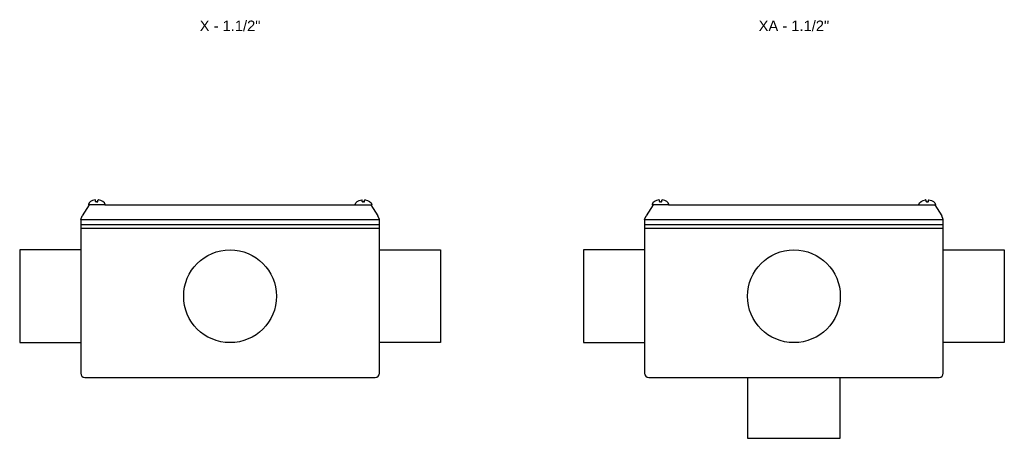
# Model space of a CAD drawing. Header units: millimetres. Extents: x -1637 to 3313, y 823 to 4086.
# Tile 13 of 18: x 2828 to 3296, y 1546 to 1745. Entities that reach past the tile are written whole.
import ezdxf
from ezdxf.enums import TextEntityAlignment as Align

# ---------------------------------------------------------------- set-up
doc = ezdxf.new("R2010")
doc.units = ezdxf.units.MM
doc.layers.add('CONDULETE', color=8, linetype='Continuous')
doc.styles.get("Standard").update_dxf_attribs({"font": 'arial.ttf'})

msp = doc.modelspace()

# ---------------------------------------------------------------- linework, layer by layer
at = {"layer": 'CONDULETE'}
for p, q in [((2864.34, 1658.28), (2864.29, 1658.84)), ((2864.86, 1658.1), (2864.54, 1658.1)), ((2864.86, 1658.1), (2865.18, 1658.1)), ((2865.38, 1658.28), (2865.43, 1658.84)), ((2991.09, 1658.28), (2991.04, 1658.84)), ((2991.61, 1658.1), (2991.29, 1658.1)), ((2991.61, 1658.1), (2991.93, 1658.1)), ((2992.13, 1658.28), (2992.18, 1658.84)), ((3132.34, 1658.28), (3132.29, 1658.84)), ((3132.86, 1658.1), (3132.54, 1658.1)), ((3132.86, 1658.1), (3133.18, 1658.1)), ((3133.38, 1658.28), (3133.43, 1658.84)), ((3259.09, 1658.28), (3259.04, 1658.84)), ((3259.61, 1658.1), (3259.29, 1658.1)), ((3259.61, 1658.1), (3259.93, 1658.1)), ((3260.13, 1658.28), (3260.18, 1658.84)), ((2861.33, 1656.65), (2857.96, 1651.44)), ((2868.63, 1656.65), (2861.08, 1656.65)), ((2868.63, 1656.65), (2987.84, 1656.65)), ((2987.84, 1656.65), (2995.39, 1656.65)), ((2995.14, 1656.65), (2998.51, 1651.44)), ((3129.33, 1656.65), (3125.96, 1651.44)), ((3136.63, 1656.65), (3129.08, 1656.65)), ((3136.63, 1656.65), (3255.84, 1656.65)), ((3255.84, 1656.65), (3263.39, 1656.65)), ((3263.14, 1656.65), (3266.51, 1651.44)), ((2857.23, 1649.78), (2857.96, 1651.44)), ((2857.23, 1649.78), (2857.23, 1576.65)), ((2857.23, 1649.78), (2999.23, 1649.78)), ((2999.23, 1649.78), (2998.51, 1651.44)), ((2999.23, 1576.65), (2999.23, 1649.78)), ((3125.24, 1649.78), (3125.96, 1651.44)), ((3125.24, 1649.78), (3125.24, 1576.65)), ((3125.24, 1649.78), (3267.24, 1649.78)), ((3267.24, 1649.78), (3266.51, 1651.44)), ((3267.24, 1576.65), (3267.24, 1649.78)), ((2857.23, 1647.31), (2999.23, 1647.31)), ((2857.23, 1645.65), (2999.23, 1645.65)), ((3125.24, 1647.31), (3267.24, 1647.31)), ((3125.24, 1645.65), (3267.24, 1645.65)), ((2857.23, 1635.27), (2828.23, 1635.27)), ((2828.23, 1635.27), (2828.23, 1591.17)), ((2999.23, 1635.27), (3028.23, 1635.27)), ((3028.23, 1635.27), (3028.23, 1591.17)), ((3125.24, 1635.27), (3096.24, 1635.27)), ((3096.24, 1635.27), (3096.24, 1591.17)), ((3267.24, 1635.27), (3296.24, 1635.27)), ((3296.24, 1635.27), (3296.24, 1591.17)), ((2828.23, 1591.17), (2857.23, 1591.17)), ((3028.23, 1591.17), (2999.23, 1591.17)), ((3096.24, 1591.17), (3125.24, 1591.17)), ((3296.24, 1591.17), (3267.24, 1591.17)), ((2859.23, 1574.65), (2997.23, 1574.65)), ((3127.24, 1574.65), (3265.24, 1574.65)), ((3174.19, 1574.65), (3174.19, 1545.65)), ((3218.29, 1545.65), (3218.29, 1574.65)), ((3174.19, 1545.65), (3218.29, 1545.65))]:
    msp.add_line(p, q, dxfattribs=at)
for centre in [(2928.23, 1613.22), (3196.24, 1613.22)]:
    msp.add_circle(centre, 22.05, dxfattribs=at)
for centre, radius, start, end in [((2861.08, 1656.85), 0.2, 170.9615, 270), ((2864.09, 1658.82), 0.2, 5.1527, 97.0004), ((2864.54, 1658.3), 0.2, 185.1527, 270), ((2865.18, 1658.3), 0.2, 270, 354.8473), ((2865.63, 1658.82), 0.2, 82.9996, 174.8473), ((2868.63, 1656.85), 0.2, 270, 9.0385), ((2987.84, 1656.85), 0.2, 170.9615, 270), ((2990.84, 1658.82), 0.2, 5.1527, 97.0004), ((2991.29, 1658.3), 0.2, 185.1527, 270), ((2991.93, 1658.3), 0.2, 270, 354.8473), ((2992.38, 1658.82), 0.2, 82.9996, 174.8473), ((2995.39, 1656.85), 0.2, 270, 9.0385), ((3129.08, 1656.85), 0.2, 170.9615, 270), ((3132.09, 1658.82), 0.2, 5.1527, 97.0004), ((3132.54, 1658.3), 0.2, 185.1527, 270), ((3133.18, 1658.3), 0.2, 270, 354.8473), ((3133.63, 1658.82), 0.2, 82.9996, 174.8473), ((3136.63, 1656.85), 0.2, 270, 9.0385), ((3255.84, 1656.85), 0.2, 170.9615, 270), ((3258.84, 1658.82), 0.2, 5.1527, 97.0004), ((3259.29, 1658.3), 0.2, 185.1527, 270), ((3259.93, 1658.3), 0.2, 270, 354.8473), ((3260.38, 1658.82), 0.2, 82.9996, 174.8473), ((3263.39, 1656.85), 0.2, 270, 9.0385), ((2859.23, 1576.65), 2, 180, 270), ((2997.23, 1576.65), 2, 270, 0), ((3127.24, 1576.65), 2, 180, 270), ((3265.24, 1576.65), 2, 270, 0)]:
    msp.add_arc(centre, radius, start, end, dxfattribs=at)
for centre, start_param, end_param in [((2864.86, 1656.65), 1.770953, 3.045608), ((2864.86, 1656.65), 0.095985, 1.37064), ((3132.86, 1656.65), 1.770953, 3.045608), ((3132.86, 1656.65), 0.095985, 1.37064)]:
    msp.add_ellipse(centre, major_axis=(3.99, 0), ratio=0.605263, start_param=start_param, end_param=end_param, dxfattribs=at)
at = {"layer": 'CONDULETE', "extrusion": (0, 0, -1)}
for centre, start_param, end_param in [((2991.61, 1656.65), 0.095985, 1.37064), ((2991.61, 1656.65), 1.770953, 3.045608), ((3259.61, 1656.65), 0.095985, 1.37064), ((3259.61, 1656.65), 1.770953, 3.045608)]:
    msp.add_ellipse(centre, major_axis=(-3.99, 0), ratio=0.605263, start_param=start_param, end_param=end_param, dxfattribs=at)

# ---------------------------------------------------------------- texts
at = {"color": 1}
for s, p in [('X - 1.1/2"', (2928.24, 1739.34)), ('XA - 1.1/2"', (3196.24, 1739.34))]:
    msp.add_text(s, height=5, dxfattribs=at).set_placement(p, align=Align.CENTER)

doc.saveas('drawing.dxf')
